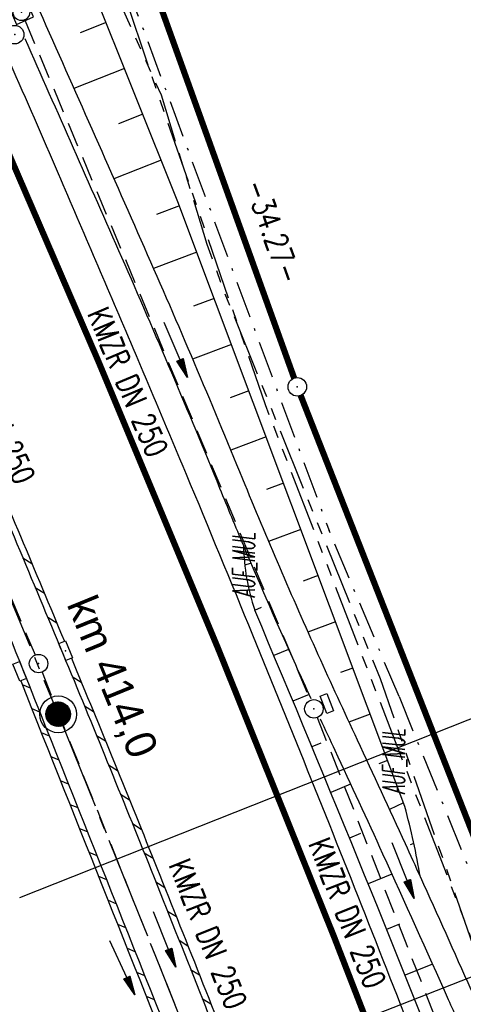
# Model space of a CAD drawing. Extents: x 447258 to 447844, y 441190 to 442763.
# Tile 20 of 123: x 447682 to 447718, y 441327 to 441407. Entities that reach past the tile are written whole.
import ezdxf
from ezdxf.enums import TextEntityAlignment as Align

# ---------------------------------------------------------------- set-up
doc = ezdxf.new("R2010")
doc.units = 0
doc.header["$LTSCALE"] = 2
doc.header["$MEASUREMENT"] = 0
for name, pattern in [('ACHSE', [5.5, 4, -0.5, 0.5, -0.5]), ('AUSGEZOGEN', [0]), ('BAB-FM2', [2.6, 1.5, -0.5, 0.1, -0.5]), ('GESTRICH-X2', [1.5, 1, -0.5]), ('PHANTOMX2', [5, 2.5, -0.5, 0.5, -0.5, 0.5, -0.5])]:
    doc.linetypes.add(name, pattern=pattern)
doc.layers.get('0').update_dxf_attribs({"linetype": 'AUSGEZOGEN'})
for name, color, linetype in [('208-ABSTAND', 8, 'AUSGEZOGEN'), ('208-GRENZL-BAB', 7, 'AUSGEZOGEN'), ('208-GRENZP-BAB', 7, 'AUSGEZOGEN'), ('ACHSETOP', 250, 'ACHSE'), ('ANMERKUNG', 7, 'CONTINUOUS'), ('BAB_FM', 5, 'BAB-FM2'), ('BOESCHG', 250, 'AUSGEZOGEN'), ('FBRTOP', 250, 'AUSGEZOGEN'), ('HEKT_B', 250, 'CONTINUOUS'), ('KANAL', 7, 'GESTRICH-X2'), ('Lichtwellenleiter COLT', 46, 'PHANTOMX2'), ('Lichtwellenleiter GLH', 46, 'PHANTOMX2'), ('MULDE', 250, 'AUSGEZOGEN'), ('NZ', 250, 'AUSGEZOGEN'), ('PFEIL', 7, 'CONTINUOUS'), ('PFEILTOP', 200, 'AUSGEZOGEN'), ('SCHLITZRINNE', 200, 'AUSGEZOGEN'), ('SCHSYMBOL', 200, 'AUSGEZOGEN'), ('TEXTO', 4, 'CONTINUOUS')]:
    doc.layers.add(name, color=color, linetype=linetype)
doc.styles.add('ROMANS', font='romans.shx', dxfattribs={"width": 0.8})
doc.styles.add('UNIR-H', font='unir_h.shx', dxfattribs={"width": 0.8})

# ---------------------------------------------------------------- blocks, each defined once
blk = doc.blocks.new('*X15')
at = {"color": 0}
for p, q in [((212.234, 257.394), (213.242, 258.402)), ((212.236, 257.466), (213.169, 258.4)), ((212.237, 257.326), (213.31, 258.399)), ((212.244, 257.262), (213.373, 258.392)), ((212.244, 257.545), (213.09, 258.391)), ((212.254, 257.202), (213.434, 258.381)), ((212.261, 257.633), (213.003, 258.375)), ((212.268, 257.145), (213.491, 258.368)), ((212.284, 257.09), (213.545, 258.351)), ((212.29, 257.732), (212.903, 258.346)), ((212.303, 257.038), (213.597, 258.333)), ((212.324, 256.988), (213.647, 258.312)), ((212.343, 257.856), (212.779, 258.293)), ((212.347, 256.941), (213.694, 258.288)), ((212.372, 256.895), (213.74, 258.263)), ((212.399, 256.852), (213.783, 258.236)), ((212.428, 256.81), (213.825, 258.207)), ((212.459, 256.77), (213.865, 258.176)), ((212.492, 256.732), (213.903, 258.143)), ((212.526, 256.696), (213.939, 258.109)), ((212.563, 256.662), (213.974, 258.073)), ((212.601, 256.629), (214.006, 258.035)), ((212.64, 256.598), (214.037, 257.995)), ((212.682, 256.569), (214.066, 257.953)), ((212.726, 256.542), (214.093, 257.91)), ((212.771, 256.517), (214.119, 257.864)), ((212.819, 256.493), (214.142, 257.817)), ((212.868, 256.472), (214.163, 257.767)), ((212.92, 256.454), (214.182, 257.715)), ((212.975, 256.437), (214.198, 257.661)), ((213.032, 256.424), (214.211, 257.603)), ((213.092, 256.414), (214.222, 257.543)), ((213.156, 256.407), (214.229, 257.479)), ((213.224, 256.404), (214.232, 257.412)), ((213.296, 256.406), (214.23, 257.339)), ((213.375, 256.414), (214.222, 257.26)), ((213.463, 256.43), (214.205, 257.173)), ((213.563, 256.46), (214.176, 257.073)), ((213.686, 256.512), (214.123, 256.949))]:
    blk.add_line(p, q, dxfattribs=at)
blk = doc.blocks.new('SRMAST2')
at = {"color": 0}
blk.add_circle((0, 0), 0.999, dxfattribs=at)
blk.add_point((0, 0), dxfattribs=at)
blk.add_blockref('*X15', (-213.233, -257.403))
blk = doc.blocks.new('PP')
at = {"color": 0}
blk.add_circle((0, -0.006), 1.493, dxfattribs=at)
blk.add_point((0, 0), dxfattribs=at)
blk = doc.blocks.new('GST')
at = {"color": 0}
blk.add_circle((0, 0), 0.75, dxfattribs=at)
blk.add_point((0, 0), dxfattribs=at)
blk = doc.blocks.new('10')
blk.add_blockref('GST', (0, 0))
blk = doc.blocks.new('20')
blk.add_lwpolyline([(-0.754, -0.751), (0.754, -0.751), (0.754, 0.75), (-0.754, 0.75)], close=True)
blk.add_circle((0, 0), 0.676)
blk.add_point((0, 0))
blk = doc.blocks.new('30')
at = {"color": 0}
for p, q in [((-0.75, -0.29), (-0.75, 0.293)), ((-0.75, 0.293), (0.753, 0.293)), ((0.753, 0.293), (0.753, -0.29)), ((0.753, -0.29), (-0.75, -0.29))]:
    blk.add_line(p, q, dxfattribs=at)
blk.add_point((0, 0), dxfattribs=at)
blk = doc.blocks.new('PFEIL2')
at = {"color": 0}
for p, q in [((0.88, 0.002), (-2.401, -0.012)), ((0.881, -0.271), (0.879, 0.276)), ((0.879, 0.276), (2.429, 0.009)), ((0.911, 0.27), (0.879, 0.265)), ((0.965, 0.261), (0.879, 0.246)), ((1.019, 0.252), (0.879, 0.228)), ((1.073, 0.242), (0.879, 0.209)), ((1.127, 0.233), (0.879, 0.191)), ((1.181, 0.224), (0.879, 0.172)), ((1.235, 0.214), (0.879, 0.154)), ((1.289, 0.205), (0.879, 0.135)), ((1.343, 0.196), (0.879, 0.117)), ((1.397, 0.187), (0.879, 0.098)), ((1.451, 0.177), (0.879, 0.08)), ((1.505, 0.168), (0.879, 0.061)), ((1.559, 0.159), (0.88, 0.043)), ((1.613, 0.149), (0.88, 0.024)), ((1.668, 0.14), (0.88, 0.006)), ((1.722, 0.131), (0.88, -0.013)), ((1.776, 0.121), (0.88, -0.031)), ((1.83, 0.112), (0.88, -0.05)), ((1.884, 0.103), (0.88, -0.068)), ((1.938, 0.094), (0.88, -0.087)), ((1.992, 0.084), (0.88, -0.105)), ((2.046, 0.075), (0.88, -0.124)), ((2.1, 0.066), (0.88, -0.142)), ((2.154, 0.056), (0.88, -0.161)), ((2.208, 0.047), (0.88, -0.179)), ((2.262, 0.038), (0.881, -0.198)), ((2.316, 0.029), (0.881, -0.216)), ((2.37, 0.019), (0.881, -0.235)), ((2.424, 0.01), (0.881, -0.253)), ((2.429, 0.009), (0.881, -0.271))]:
    blk.add_line(p, q, dxfattribs=at)

msp = doc.modelspace()

# ---------------------------------------------------------------- linework, layer by layer
at = {"layer": '208-GRENZL-BAB', "const_width": 0.5, "flags": 128}
for points in [[(447704.316, 441377.626), (447693.243, 441408.464)], [(447704.843, 441376.222), (447739.126, 441288.838)]]:
    msp.add_lwpolyline(points, dxfattribs=at)
at = {"layer": 'ACHSETOP'}
msp.add_lwpolyline([(447576.399, 441602.92), (447585.728, 441579.726), (447595.345, 441556.65), (447605.249, 441533.696), (447606.276, 441531.359), (447615.324, 441510.816), (447625.401, 441487.937), (447635.478, 441465.058), (447645.555, 441442.179), (447655.632, 441419.3), (447664.311, 441399.595), (447665.707, 441396.419), (447675.602, 441373.461), (447685.211, 441350.381), (447694.532, 441327.184), (447703.565, 441303.873), (447712.307, 441280.452), (447720.757, 441256.924), (447727.723, 441236.746)], dxfattribs=at)
at = {"layer": 'BAB_FM', "flags": 128}
for points in [[(447527.591, 441875.432), (447529.946, 441866.744), (447543.884, 441822.163), (447556.228, 441774.659), (447565.402, 441742.923), (447583.079, 441694.211), (447593.435, 441662.878), (447597.566, 441650.401), (447599.35, 441645.73), (447621.927, 441589.941), (447643.299, 441533.871), (447645.975, 441527.728), (447656.928, 441504.837), (447658.961, 441500.268), (447676.938, 441450.292), (447687.78, 441420.109), (447688.919, 441414.063), (447692.03, 441406.076), (447707.144, 441365.278)], [(447712.809, 441351.824), (447707.144, 441365.278)], [(447712.809, 441351.824), (447730.352, 441308.6)]]:
    msp.add_lwpolyline(points, dxfattribs=at)
at = {"layer": 'BOESCHG'}
for p, q in [((447689.095, 441406.443), (447686.98, 441405.598)), ((447689.095, 441406.443), (447689.094, 441406.442)), ((447690.133, 441403.843), (447690.132, 441403.843)), ((447690.579, 441402.728), (447686.487, 441401.094)), ((447690.579, 441402.728), (447690.577, 441402.727)), ((447691.617, 441400.128), (447691.615, 441400.128)), ((447692.063, 441399.014), (447690.085, 441398.224)), ((447692.063, 441399.014), (447692.062, 441399.013)), ((447693.101, 441396.414), (447693.1, 441396.413)), ((447693.546, 441395.299), (447689.725, 441393.772)), ((447693.546, 441395.299), (447693.545, 441395.298)), ((447694.585, 441392.699), (447694.583, 441392.699)), ((447695.023, 441391.582), (447693.165, 441390.885)), ((447695.023, 441391.582), (447695.022, 441391.581)), ((447696.006, 441388.96), (447696.005, 441388.96)), ((447696.428, 441387.836), (447692.92, 441386.521)), ((447696.428, 441387.836), (447696.426, 441387.836)), ((447697.411, 441385.215), (447697.409, 441385.214)), ((447697.832, 441384.091), (447696.174, 441383.469)), ((447697.832, 441384.091), (447697.831, 441384.091)), ((447698.815, 441381.47), (447698.814, 441381.469)), ((447699.237, 441380.346), (447696.092, 441379.166)), ((447699.237, 441380.346), (447699.235, 441380.345)), ((447700.219, 441377.724), (447700.218, 441377.724)), ((447700.641, 441376.6), (447699.144, 441376.039)), ((447700.641, 441376.6), (447700.64, 441376.6)), ((447701.624, 441373.979), (447701.623, 441373.979)), ((447702.045, 441372.855), (447699.182, 441371.781)), ((447702.045, 441372.855), (447702.044, 441372.854)), ((447703.028, 441370.234), (447703.026, 441370.233)), ((447703.45, 441369.11), (447702.075, 441368.594)), ((447703.45, 441369.11), (447703.449, 441369.109)), ((447704.433, 441366.488), (447704.432, 441366.488)), ((447704.854, 441365.364), (447702.242, 441364.385)), ((447704.854, 441365.364), (447704.852, 441365.364)), ((447700.313, 441362.492), (447700.822, 441362.614)), ((447705.837, 441362.743), (447705.835, 441362.742)), ((447706.259, 441361.619), (447705.04, 441361.162)), ((447706.259, 441361.619), (447706.258, 441361.619)), ((447701.124, 441358.819), (447701.685, 441359.069)), ((447707.242, 441358.998), (447707.241, 441358.997)), ((447707.663, 441357.874), (447705.433, 441357.038)), ((447707.663, 441357.874), (447707.661, 441357.873)), ((447703.87, 441355.633), (447702.675, 441355.132)), ((447708.646, 441355.252), (447708.644, 441355.252)), ((447709.068, 441354.128), (447708.074, 441353.756)), ((447709.068, 441354.128), (447709.067, 441354.128)), ((447705.521, 441351.985), (447704.219, 441351.442)), ((447710.051, 441351.507), (447710.05, 441351.507)), ((447710.472, 441350.383), (447708.757, 441349.74)), ((447710.472, 441350.383), (447710.47, 441350.382)), ((447706.476, 441348.047), (447705.753, 441347.748)), ((447711.455, 441347.762), (447711.453, 441347.761)), ((447711.876, 441346.638), (447711.164, 441346.371)), ((447711.876, 441346.638), (447711.876, 441346.637)), ((447708.892, 441344.714), (447707.279, 441344.05)), ((447712.859, 441344.016), (447712.859, 441344.016)), ((447713.161, 441343.209), (447712.047, 441342.649)), ((447709.682, 441340.711), (447708.796, 441340.349)), ((447714.004, 441339.913), (447713.706, 441339.789)), ((447712.227, 441337.425), (447710.305, 441336.645)), ((447712.841, 441333.354), (447711.805, 441332.937)), ((447715.52, 441330.115), (447713.296, 441329.225))]:
    msp.add_line(p, q, dxfattribs=at)
for points in [[(447609.491, 441479.773, -0.000773), (447613.632, 441470.609, -0.002321), (447614.992, 441467.549, -0.000006), (447625.529, 441443.54, -0.00021), (447625.822, 441442.872, -0.000103), (447629.419, 441434.652, -0.000025), (447644.421, 441400.348, -0.000637), (447655.364, 441375.235, -0.000709), (447665.125, 441352.668, -0.00651), (447673.509, 441332.491, -0.004864), (447684.113, 441305.236, -0.001312), (447689.441, 441291.026, -0.001315), (447694.683, 441276.817, -0.001967), (447705.662, 441246.448, -0.005439), (447709.468, 441235.41, -0.000303), (447710.584, 441232.048, -0.000641)], [(447744.949, 441241.468, 0.000566), (447740.845, 441253.563, 0.001299), (447740.49, 441254.597, 0.000044), (447730.025, 441284.801, 0.009659), (447718.624, 441315.751, 0.006853), (447701.124, 441358.819)]]:
    msp.add_lwpolyline(points, format="xyb", dxfattribs=at)
msp.add_lwpolyline([(447713.28, 441342.892), (447694.896, 441391.918), (447687.94, 441409.33)], dxfattribs=at)
for centre, radius, start, end in [((447717.761, 441364.419), 17.554, 181.18694, 198.60341), ((447651.513, 441326.302), 63.956, 9.78026, 15.03405)]:
    msp.add_arc(centre, radius, start, end, dxfattribs=at)
at = {"layer": 'FBRTOP'}
for points in [[(447596.796, 441597.663, 0.001559), (447601.461, 441586.168, 0.001554), (447606.816, 441573.203, 0.002025), (447610.996, 441563.287, 0.001093), (447616.906, 441549.506, 0.001666), (447620.835, 441540.483, 0.000011), (447621.788, 441538.315, 0.000206), (447621.839, 441538.198, 0.000001), (447626.135, 441528.445, 0.000001), (447630.882, 441517.668), (447640.959, 441494.789), (447651.036, 441471.91), (447661.113, 441449.031), (447671.19, 441426.152), (447679.869, 441406.447, -0.000188), (447679.975, 441406.205, -0.000015), (447681.295, 441403.204, -0.001781), (447685.209, 441394.21, -0.001137), (447691.256, 441380.093, -0.001972), (447695.572, 441369.84, -0.001557), (447700.946, 441356.817, -0.001551), (447705.677, 441345.148, -0.001548), (447710.345, 441333.425, -0.001549), (447714.941, 441321.673, -0.001552)], [(447648.3, 441394.189, -0.00046), (447651.558, 441386.765, -0.000936), (447653.149, 441383.111, -0.000011), (447658.188, 441371.481, -0.001186), (447658.234, 441371.373, -0.001593), (447659.941, 441367.345, -0.000871), (447663.027, 441359.963, -0.000443), (447665.664, 441353.607, -0.000535), (447667.839, 441348.337, -0.000857), (447670.134, 441342.73, -0.000817), (447672.522, 441336.842, -0.001316), (447674.058, 441333.006, -0.000651), (447677.134, 441325.239, -0.001578), (447680.908, 441315.583, -0.001127), (447686.117, 441302.039, -0.001468), (447690.143, 441291.406, -0.001231), (447694.876, 441278.701, -0.001665), (447699.113, 441267.123, -0.00163), (447703.363, 441255.266, -0.001881), (447707.595, 441243.193, -0.001867), (447711.338, 441232.255, -0.001361)]]:
    msp.add_lwpolyline(points, format="xyb", dxfattribs=at)
at = {"layer": 'FBRTOP', "const_width": 0.5}
msp.add_lwpolyline([(447589.42, 441608.063), (447598.684, 441585.031), (447608.234, 441562.116), (447618.085, 441539.285), (447619.093, 441536.991), (447628.136, 441516.459), (447638.213, 441493.58), (447648.29, 441470.701), (447658.367, 441447.822), (447668.444, 441424.943), (447677.123, 441405.238), (447678.544, 441402.006), (447688.493, 441378.922), (447698.169, 441355.682), (447707.555, 441332.323), (447716.651, 441308.85), (447725.454, 441285.266), (447733.962, 441261.574), (447741.253, 441240.454)], dxfattribs=at)
at = {"layer": 'KANAL'}
for p, q in [((447682.531, 441406.594), (447705.625, 441351.5)), ((447668.594, 441390.188), (447683.344, 441355.188)), ((447683.906, 441353.781), (447698.188, 441318)), ((447706.188, 441350.125), (447723.906, 441304.969))]:
    msp.add_line(p, q, dxfattribs=at)
at = {"layer": 'Lichtwellenleiter COLT', "flags": 128}
msp.add_lwpolyline([(447442.96, 442335.557), (447456.7, 442249.29), (447463.6, 442209.09), (447469.32, 442174.78), (447469.36, 442166.151), (447470.01, 442158.25), (447478.55, 442083.31), (447480.14, 442073.68), (447482.71, 442066.62), (447489.76, 442034.75), (447494.21, 442009.95), (447495.29, 441993.16), (447497.59, 441980.16), (447507.01, 441951.68), (447515.71, 441920.25), (447518.26, 441903.22), (447520.43, 441896.13), (447523.64, 441884.43), (447526.37, 441878.79), (447528.11, 441866.61), (447535.41, 441848.78), (447549.9, 441801.26), (447568.27, 441742.34), (447581.42, 441716.38), (447612.07, 441661.31), (447621.06, 441647.3), (447628.35, 441633.93), (447651.39, 441582.52), (447667.47, 441546.03), (447670.34, 441536.67), (447673.43, 441498.26), (447664.89, 441495.23), (447661.03, 441486.35), (447675.09, 441449.74), (447687.91, 441416.57), (447692.3, 441403.5), (447701.96, 441375.5), (447703.056, 441372.658), (447718.41, 441332.85), (447728.05, 441307.18), (447736.09, 441285.14), (447740.65, 441276.91), (447753.75, 441244.43), (447753.961, 441243.938)], dxfattribs=at)
at = {"layer": 'Lichtwellenleiter GLH', "flags": 128}
msp.add_lwpolyline([(447443.04, 442335.579), (447446.805, 442314.878), (447447.202, 442307.726), (447447.035, 442305.663), (447448.105, 442303.179), (447455.853, 442257.883), (447455.973, 442254.994), (447459.182, 442233.704), (447462.547, 442212.489), (447466.159, 442189.433), (447469.204, 442166.064), (447470.01, 442158.25), (447477.849, 442087.756), (447478.831, 442082.344), (447479.744, 442076.075), (447482.71, 442066.62), (447482.866, 442066.064), (447485.146, 442052.08), (447487.034, 442045.024), (447495.36, 441997.645), (447495.603, 441995.693), (447495.209, 441993.321), (447496.284, 441982.821), (447499.097, 441971.423), (447507.795, 441945.91), (447510.425, 441935.505), (447513.476, 441923.434), (447517.904, 441903.132), (447521.941, 441888.796), (447544.368, 441820.369), (447557.569, 441774.31), (447581.166, 441717.983), (447600.457, 441683.636), (447618.3, 441651.867), (447628.983, 441630.357), (447653.543, 441577.923), (447660.352, 441562.951), (447664.557, 441553.744), (447668.65, 441544.501), (447669.801, 441541.079), (447661.429, 441483.757), (447662.612, 441481.552), (447669.396, 441464.067), (447675.656, 441448.302), (447681.09, 441434.845), (447685.339, 441422.75), (447689.146, 441411.07), (447689.921, 441408.693), (447693.538, 441400.577), (447697.253, 441388.481), (447698.59, 441384.754), (447711.275, 441353.274), (447728.897, 441302.547), (447734.682, 441288.069), (447738.281, 441281.653), (447743.226, 441270.195), (447752.442, 441247.185), (447753.822, 441243.9)], dxfattribs=at)
at = {"layer": 'MULDE'}
for points in [[(447683.691, 441407.399, -0.000681), (447692.17, 441388.229, -0.006919), (447700.136, 441369.455, 0.009086), (447706.241, 441355.237, 0.003502), (447709.426, 441348.306, -0.002897), (447713.299, 441339.905, -0.000373), (447714.54, 441337.166, -0.005466)], [(447682.498, 441405.156, -0.000631), (447690.34, 441387.423, -0.006919), (447698.284, 441368.699, 0.002938), (447700.211, 441364.055, 0.003502)], [(447700.211, 441364.055, 0.006147), (447704.417, 441354.415, 0.001384), (447705.669, 441351.661, -0.002897)], [(447706.423, 441350.021, 0.001293), (447707.614, 441347.459, -0.002897), (447711.477, 441339.079, -0.001608), (447716.795, 441327.266, -0.005466), (447718.302, 441323.787, -0.003266), (447719.106, 441321.839, -0.000308), (447727.531, 441301.001, -0.002448), (447731.822, 441290.217, 0.004348), (447734.269, 441284.135, 0.055174), (447735.877, 441281.2, -0.042359), (447737.838, 441277.83, -0.02166), (447741.351, 441269.498, 0.009084), (447749.311, 441249.21, 0.003989), (447751.792, 441243.343, -0.0138)], [(447714.54, 441337.166, -0.001235), (447718.621, 441328.081, -0.005466), (447720.146, 441324.561, -0.003266), (447720.96, 441322.59, -0.000308), (447729.385, 441301.749, -0.002448), (447733.684, 441290.947, 0.004348), (447736.117, 441284.897, 0.055174), (447737.515, 441282.348, -0.042359), (447739.646, 441278.686, -0.02166), (447743.226, 441270.195, 0.009084), (447751.159, 441249.974, 0.004168), (447753.74, 441243.877, -0.0138)]]:
    msp.add_lwpolyline(points, format="xyb", dxfattribs=at)
at = {"layer": 'NZ'}
for p, q in [((447682.111, 441335.527), (447767.397, 441369.408)), ((447697.09, 441320.669), (447736.416, 441336.031))]:
    msp.add_line(p, q, dxfattribs=at)
at = {"layer": 'SCHLITZRINNE'}
for p, q in [((447682.353, 441363.051), (447683.089, 441362.588)), ((447683.359, 441360.646), (447684.094, 441360.184)), ((447684.361, 441358.245), (447685.094, 441357.784)), ((447682.159, 441354.468), (447682.16, 441354.468)), ((447682.292, 441352.79), (447682.933, 441352.525)), ((447686.35, 441353.45), (447687.08, 441352.991)), ((447683.065, 441350.847), (447683.706, 441350.582)), ((447687.336, 441351.059), (447688.064, 441350.6)), ((447683.838, 441348.904), (447684.478, 441348.64)), ((447688.315, 441348.671), (447689.042, 441348.214)), ((447684.61, 441346.962), (447685.251, 441346.697)), ((447689.288, 441346.287), (447690.014, 441345.831)), ((447685.383, 441345.019), (447686.024, 441344.754)), ((447690.255, 441343.908), (447690.979, 441343.452)), ((447686.156, 441343.077), (447686.796, 441342.812)), ((447686.928, 441341.134), (447687.569, 441340.869)), ((447691.216, 441341.532), (447691.938, 441341.077)), ((447687.701, 441339.192), (447688.341, 441338.927)), ((447692.171, 441339.159), (447692.891, 441338.706)), ((447688.473, 441337.249), (447689.114, 441336.984)), ((447693.119, 441336.791), (447693.838, 441336.339)), ((447689.245, 441335.307), (447689.886, 441335.042)), ((447694.063, 441334.426), (447694.781, 441333.975)), ((447690.018, 441333.364), (447690.658, 441333.099)), ((447695.002, 441332.064), (447695.718, 441331.613)), ((447690.79, 441331.422), (447691.43, 441331.157)), ((447695.936, 441329.705), (447696.651, 441329.255)), ((447691.562, 441329.479), (447692.203, 441329.214)), ((447692.334, 441327.537), (447692.975, 441327.272)), ((447696.865, 441327.348), (447697.579, 441326.899))]:
    msp.add_line(p, q, dxfattribs=at)
for points in [[(447634.144, 441473.275, 0.00001), (447641.336, 441457.003, 0.000017), (447645.437, 441447.725), (447653.962, 441428.441, -0.00021), (447659.217, 441416.54, -0.000185), (447665.157, 441403.059, -0.000892), (447665.825, 441401.534, -0.000138), (447670.14, 441391.628, -0.002137), (447678.112, 441373.098, -0.002233), (447685.586, 441355.296, -0.003057), (447692.735, 441337.752, -0.002736), (447700.493, 441318.063, -0.000329), (447703.172, 441311.141, -0.000855), (447704.196, 441308.475, -0.001627), (447706.531, 441302.308, -0.000795), (447711.245, 441289.67, -0.002189), (447714.987, 441279.452, -0.001287), (447721.234, 441262.022, -0.000521), (447729.828, 441237.323, -0.003942)], [(447670.837, 441391.279, -0.002074), (447678.572, 441373.293, -0.002131), (447685.709, 441356.303, -0.003057)], [(447686.285, 441354.915, -0.002957), (447693.199, 441337.938, -0.002614), (447700.618, 441319.124, -0.000329)], [(447682.174, 441353.087, -0.000089), (447696.19, 441317.836, -0.001018), (447696.402, 441317.298, -0.001623)]]:
    msp.add_lwpolyline(points, format="xyb", dxfattribs=at)
at = {"layer": 'SCHLITZRINNE', "flags": 128}
msp.add_lwpolyline([(447667.014, 441390.208, -0.002759), (447677.373, 441366.11, -0.005461), (447682.405, 441353.852, -0.000091), (447696.652, 441318.019, -0.002477), (447697.167, 441316.705, -0.001623), (447703.996, 441298.84, -0.002817), (447707.838, 441288.514, -0.002948), (447712.767, 441274.785, 0.001384), (447723.177, 441245.502, 0.001485), (447723.251, 441245.298, 0.000117), (447724.193, 441242.721)], format="xyb", dxfattribs=at)
at = {"layer": 'SCHSYMBOL'}
for points in [[(447682.08, 441354.668), (447682.636, 441353.271), (447682.095, 441353.056), (447681.538, 441354.452)], [(447706.975, 441350.451), (447706.411, 441351.844), (447706.951, 441352.062), (447707.515, 441350.669)]]:
    msp.add_lwpolyline(points, close=True, dxfattribs=at)

# ---------------------------------------------------------------- block references
at = {"layer": '208-GRENZP-BAB', "rotation": 284.4375024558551}
msp.add_blockref('GST', (447704.569, 441376.92), dxfattribs=at)
at = {"layer": 'HEKT_B'}
for name in ['PP', 'SRMAST2']:
    msp.add_blockref(name, (447685.211, 441350.381), dxfattribs=at)
at = {"layer": 'PFEIL'}
for p, rotation in [((447694.732, 441379.912), 292.7580999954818), ((447713.152, 441337.716), 291.4226999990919), ((447693.821, 441332.143), 291.764200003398)]:
    msp.add_blockref('PFEIL2', p, dxfattribs=dict(at, rotation=rotation))
at = {"layer": 'PFEILTOP', "rotation": 294.5955433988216}
msp.add_blockref('PFEIL2', (447690.402, 441329.841), dxfattribs=at)
at = {"layer": 'SCHSYMBOL'}
for name, p, rotation in [('20', (447682.229, 441407.284), 293.7656), ('10', (447681.692, 441405.464), 293.7246), ('30', (447685.804, 441355.531), 292.3764), ('GST', (447683.622, 441354.487), 292.3734999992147), ('GST', (447705.917, 441350.817), 112.0384000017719)]:
    msp.add_blockref(name, p, dxfattribs=dict(at, rotation=rotation))

# ---------------------------------------------------------------- texts
at = {"layer": '208-ABSTAND', "insert": (447702.598, 441389.535), "char_height": 1.8, "attachment_point": 5, "rotation": 289.75062, "style": 'ROMANS'}
msp.add_mtext('-34.27-', dxfattribs=at)
at = {"layer": 'ANMERKUNG', "style": 'ROMANS', "oblique": 7, "width": 0.5}
for p in [(447701.124, 441359.819), (447713.28, 441343.892)]:
    msp.add_text('AUF_MUL', height=1.8, rotation=90, dxfattribs=at).set_placement(p)
at = {"layer": 'HEKT_B', "style": 'UNIR-H'}
msp.add_text('km 414,0', height=2.5, rotation=292.2482, dxfattribs=at).set_placement((447685.875, 441359.313))
at = {"layer": 'TEXTO', "style": 'ROMANS', "width": 0.75}
for rotation, p in [(292.7581, (447690.016, 441376.958)), (292.8272, (447679.249, 441374.759)), (291.4227, (447707.78, 441333.942)), (291.7642, (447696.502, 441332.239))]:
    msp.add_text('KMZR DN 250', height=1.8, rotation=rotation, dxfattribs=at).set_placement(p, align=Align.CENTER)

doc.saveas('drawing.dxf')
